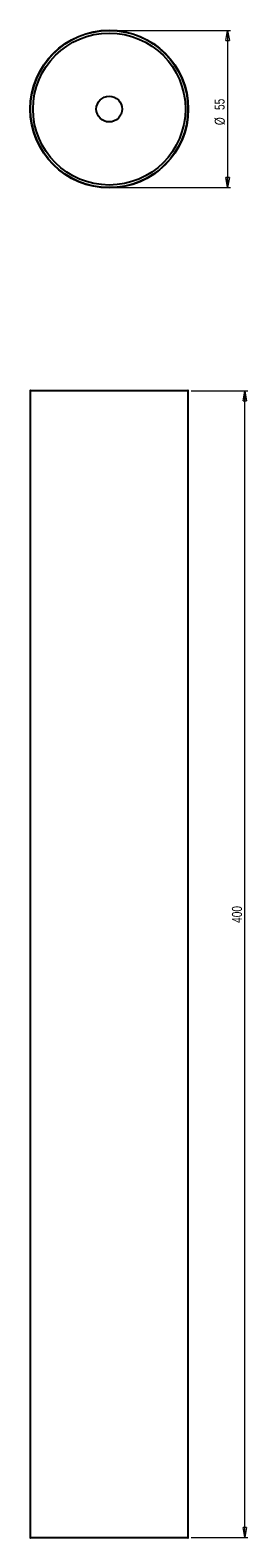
# Model space of a CAD drawing. Header units: millimetres. Extents: x 658 to 734, y 184 to 710.
import ezdxf

# ---------------------------------------------------------------- set-up
doc = ezdxf.new("R2010")
doc.units = ezdxf.units.MM
doc.styles.add('SLDTEXTSTYLE0', font='TXT', dxfattribs={"width": 0.75})
doc.dimstyles.new('SLDDIMSTYLE0', dxfattribs={"dimtxt": 3.5, "dimasz": 3.556, "dimexe": 0, "dimexo": 0.0625, "dimgap": 0.875, "dimtad": 1, "dimdec": 0, "dimrnd": 1e-09, "dimzin": 12, "dimdsep": 46, "dimtxsty": 'SLDTEXTSTYLE0', "dimblk1": 'CLOSED', "dimblk2": 'CLOSED', "dimsah": 1, "dimcen": 0.09, "dimadec": 0, "dimazin": 3, "dimtfac": 1, "dimtdec": 0, "dimtofl": 0, "dimtmove": 0, "dimatfit": 3, "dimldrblk": 'CLOSED', "dimfxl": 0, "dimfrac": 2, "dimtolj": 1, "dimtzin": 12, "dimarcsym": 0})

# ---------------------------------------------------------------- blocks, each defined once
blk = doc.blocks.new('_Closed')
at = {"color": 0, "linetype": 'ByBlock', "lineweight": -2}
for p, q in [((-1, 0.166667), (0, 0)), ((-1, 0.166667), (-1, -0.166667)), ((0, 0), (-1, -0.166667)), ((0, 0), (-1, 0))]:
    blk.add_line(p, q, dxfattribs=at)
blk = doc.blocks.new('_D')
at = {"color": 7, "linetype": 'Continuous', "lineweight": 0}
for p, q in [((713.88, 583.88), (733.58, 583.88)), ((732.58, 184.08), (732.58, 583.88)), ((713.88, 184.08), (733.58, 184.08))]:
    blk.add_line(p, q, dxfattribs=at)
at = {"color": 7, "linetype": 'Continuous', "lineweight": 18, "xscale": 3.556, "yscale": 3.556}
for p, rotation in [((732.58, 583.88, -240), 90.0000000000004), ((732.58, 184.08, -240), 270.0000000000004)]:
    blk.add_blockref('_Closed', p, dxfattribs=dict(at, rotation=rotation))
at = {"color": 7, "linetype": 'Continuous', "lineweight": 18, "insert": (728.07, 398.38), "char_height": 3.5, "attachment_point": 1, "rotation": 90, "style": 'SLDTEXTSTYLE0'}
blk.add_mtext('400', dxfattribs=at)
blk = doc.blocks.new('_D_1')
at = {"color": 7, "linetype": 'Continuous', "lineweight": 0}
for p, q in [((686.38, 709.49), (727.58, 709.49)), ((726.58, 709.49), (726.58, 654.69)), ((686.38, 654.69), (727.58, 654.69))]:
    blk.add_line(p, q, dxfattribs=at)
at = {"color": 7, "linetype": 'Continuous', "lineweight": 18, "xscale": 3.556, "yscale": 3.556}
for p, rotation in [((726.58, 709.49, 71.86), 90.0000000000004), ((726.58, 654.69, 71.86), 270.0000000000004)]:
    blk.add_blockref('_Closed', p, dxfattribs=dict(at, rotation=rotation))
at = {"color": 7, "linetype": 'Continuous', "lineweight": 18, "char_height": 3.5, "attachment_point": 1, "rotation": 90, "style": 'SLDTEXTSTYLE0'}
for s, insert in [('55', (722.02, 681.77)), ('%%c', (722.07, 676.49))]:
    blk.add_mtext(s, dxfattribs=dict(at, insert=insert))

msp = doc.modelspace()

# ---------------------------------------------------------------- linework, layer by layer
at = {"color": 7, "linetype": 'Continuous', "lineweight": 25}
for p, q in [((657.88, 583.88), (657.88, 184.08)), ((657.98, 583.98), (685.38, 583.98)), ((685.38, 583.98), (712.78, 583.98)), ((712.88, 184.08), (712.88, 583.88)), ((685.38, 183.98), (657.98, 183.98)), ((712.78, 183.98), (685.38, 183.98))]:
    msp.add_line(p, q, dxfattribs=at)
at = {"color": 8, "linetype": 'Continuous', "lineweight": 25}
for p, q in [((685.38, 583.88), (657.88, 583.88)), ((712.88, 583.88), (685.38, 583.88)), ((657.88, 184.08), (685.38, 184.08)), ((685.38, 184.08), (712.88, 184.08))]:
    msp.add_line(p, q, dxfattribs=at)
at = {"color": 7, "linetype": 'Continuous', "lineweight": 25}
for radius in [27.5, 27.4, 26.5, 4.5]:
    msp.add_circle((685.38, 682.09), radius, dxfattribs=at)
for centre, start, end in [((657.98, 583.88), 90, 180), ((712.78, 583.88), 0, 90), ((657.98, 184.08), 180, 270), ((712.78, 184.08), 270, 0)]:
    msp.add_arc(centre, 0.1, start, end, dxfattribs=at)

# ---------------------------------------------------------------- dimensions: what is measured, and where the dimension line sits
at = {"color": 7, "linetype": 'Continuous', "lineweight": 18}
dim = msp.add_linear_dim(base=(726.58, 654.69), p1=(685.38, 709.49), p2=(685.38, 654.69), angle=90, text='%%c<>', dimstyle='SLDDIMSTYLE0', dxfattribs=at)
dim.commit()
dim.dimension.update_dxf_attribs({"geometry": '_D_1', "text_midpoint": (726.58, 681.71), "dimtype": 160})
dim = msp.add_linear_dim(base=(732.58, 583.88), p1=(712.88, 184.08), p2=(712.88, 583.88), angle=90, dimstyle='SLDDIMSTYLE0', dxfattribs=at)
dim.commit()
dim.dimension.update_dxf_attribs({"geometry": '_D', "text_midpoint": (732.58, 402.26), "dimtype": 160})

doc.saveas('drawing.dxf')
